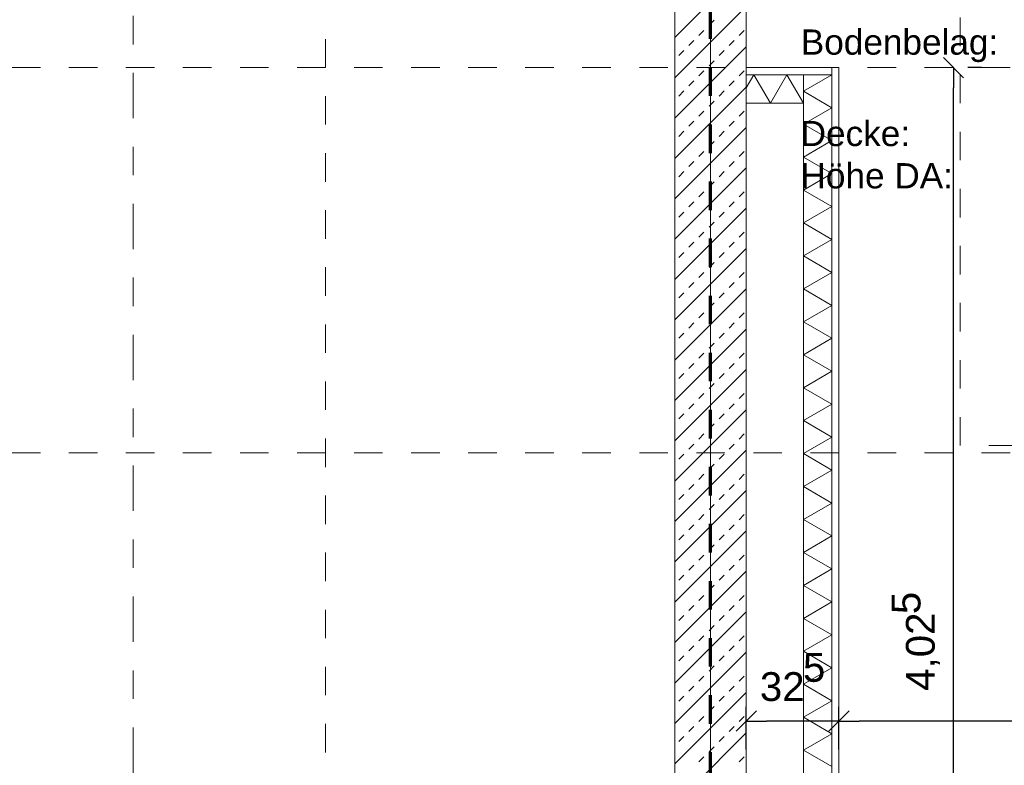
# Model space of a CAD drawing. Header units: metres. Extents: x -45.2 to 14.3, y -31.8 to 10.2.
# Tile 122 of 152: x -15.9 to -12.5, y -3.8 to -1.2. Entities that reach past the tile are written whole.
import ezdxf

# ---------------------------------------------------------------- set-up
doc = ezdxf.new("R2010")
doc.units = ezdxf.units.M
doc.header["$LTSCALE"] = 0.05
for name, pattern in [('Achsen 01', [5.291531, 3.175, -1.058062, 0.352704, -0.705764]), ('gestrichelt - 01', [2, 1, -1]), ('Raster 01', [2, 1, -1])]:
    doc.linetypes.add(name, pattern=pattern)
doc.layers.get('0').update_dxf_attribs({"lineweight": 25})
for name, color, linetype, lineweight in [('013_Beton und Stahlbetonarbeiten-340 Innenwände', 7, 'Continuous', 18), ('039_Trockenbauarbeiten-340 Gipskarton', 7, 'Continuous', 9), ('AV1-Brandschutzkonzept-Brandschutzkonzept', 7, 'Continuous', 5), ('AV1-Einrichtung Bemaßung', 7, 'Continuous', 9), ('AV1-Schnitt Achsen', 7, 'Achsen 01', 18), ('AV1-Stempel-Raumstempel', 7, 'Continuous', 9)]:
    doc.layers.add(name, color=color, linetype=linetype, lineweight=lineweight)
for name, color, linetype, lineweight, true_color in [('039_Trockenbauarbeiten-340 Dämmung', 7, 'Continuous', 9, 0xc0c0c0), ('AV1-Bewegungsfläche', 7, 'gestrichelt - 01', 9, 0xd9d9d9), ('AV1-Raster', 7, 'Raster 01', 9, 0xa6a6a6)]:
    doc.layers.add(name, color=color, linetype=linetype, lineweight=lineweight, true_color=true_color)
doc.styles.add('Arial', font='arial.ttf')

msp = doc.modelspace()

# ---------------------------------------------------------------- linework, layer by layer
at = {"color": 0, "linetype": 'Continuous', "lineweight": 15}
for p, q in [((-12.684, -1.3146), (-12.6133, -1.3854)), ((-13.4104, -3.6754), (-13.3396, -3.6046)), ((-13.0146, -3.6046), (-13.0854, -3.6754)), ((-13.0854, -3.6754), (-13.0146, -3.6046))]:
    msp.add_line(p, q, dxfattribs=at)
at = {"color": 0, "linetype": 'ByBlock', "lineweight": -2}
for p, q in [((-12.6487, -1.35), (-12.6487, -1.4207)), ((-13.375, -3.64), (-13.3043, -3.64)), ((-13.05, -3.64), (-13.1207, -3.64)), ((-13.05, -3.64), (-12.9793, -3.64))]:
    msp.add_line(p, q, dxfattribs=at)
at = {"layer": '013_Beton und Stahlbetonarbeiten-340 Innenwände', "color": 251, "linetype": 'Continuous', "lineweight": 13, "true_color": 0x4c4c4c}
for p, q in [((-13.375, -0.9941), (-13.625, -1.2441)), ((-13.375, -1.1355), (-13.625, -1.3855)), ((-13.5057, -1.2021), (-13.4881, -1.1844)), ((-13.5411, -1.2374), (-13.5234, -1.2198)), ((-13.3997, -1.2374), (-13.382, -1.2198)), ((-13.375, -1.277), (-13.625, -1.527)), ((-13.5765, -1.2728), (-13.5588, -1.2551)), ((-13.435, -1.2728), (-13.4174, -1.2551)), ((-13.6118, -1.3081), (-13.5941, -1.2905)), ((-13.4704, -1.3081), (-13.4527, -1.2905)), ((-13.5057, -1.3435), (-13.4881, -1.3258)), ((-13.5411, -1.3789), (-13.5234, -1.3612)), ((-13.3997, -1.3789), (-13.382, -1.3612)), ((-13.5765, -1.4142), (-13.5588, -1.3965)), ((-13.435, -1.4142), (-13.4174, -1.3965)), ((-13.375, -1.4184), (-13.625, -1.6684)), ((-13.6118, -1.4496), (-13.5941, -1.4319)), ((-13.4704, -1.4496), (-13.4527, -1.4319)), ((-13.5057, -1.4849), (-13.4881, -1.4672)), ((-13.5411, -1.5203), (-13.5234, -1.5026)), ((-13.3997, -1.5203), (-13.382, -1.5026)), ((-13.5765, -1.5556), (-13.5588, -1.538)), ((-13.435, -1.5556), (-13.4174, -1.538)), ((-13.375, -1.5598), (-13.625, -1.8098)), ((-13.6118, -1.591), (-13.5941, -1.5733)), ((-13.4704, -1.591), (-13.4527, -1.5733)), ((-13.5057, -1.6263), (-13.4881, -1.6087)), ((-13.5411, -1.6617), (-13.5234, -1.644)), ((-13.3997, -1.6617), (-13.382, -1.644)), ((-13.5765, -1.6971), (-13.5588, -1.6794)), ((-13.435, -1.6971), (-13.4174, -1.6794)), ((-13.375, -1.7012), (-13.625, -1.9512)), ((-13.6118, -1.7324), (-13.5941, -1.7147)), ((-13.4704, -1.7324), (-13.4527, -1.7147)), ((-13.5057, -1.7678), (-13.4881, -1.7501)), ((-13.5411, -1.8031), (-13.5234, -1.7854)), ((-13.3997, -1.8031), (-13.382, -1.7854)), ((-13.5765, -1.8385), (-13.5588, -1.8208)), ((-13.435, -1.8385), (-13.4174, -1.8208)), ((-13.375, -1.8426), (-13.625, -2.0926)), ((-13.6118, -1.8738), (-13.5941, -1.8562)), ((-13.4704, -1.8738), (-13.4527, -1.8562)), ((-13.5057, -1.9092), (-13.4881, -1.8915)), ((-13.5411, -1.9445), (-13.5234, -1.9269)), ((-13.3997, -1.9445), (-13.382, -1.9269)), ((-13.5765, -1.9799), (-13.5588, -1.9622)), ((-13.435, -1.9799), (-13.4174, -1.9622)), ((-13.375, -1.9841), (-13.625, -2.2341)), ((-13.6118, -2.0153), (-13.5941, -1.9976)), ((-13.4704, -2.0153), (-13.4527, -1.9976)), ((-13.5057, -2.0506), (-13.4881, -2.0329)), ((-13.5411, -2.086), (-13.5234, -2.0683)), ((-13.3997, -2.086), (-13.382, -2.0683)), ((-13.5765, -2.1213), (-13.5588, -2.1036)), ((-13.435, -2.1213), (-13.4174, -2.1036)), ((-13.375, -2.1255), (-13.625, -2.3755)), ((-13.6118, -2.1567), (-13.5941, -2.139)), ((-13.4704, -2.1567), (-13.4527, -2.139)), ((-13.5057, -2.192), (-13.4881, -2.1744)), ((-13.5411, -2.2274), (-13.5234, -2.2097)), ((-13.3997, -2.2274), (-13.382, -2.2097)), ((-13.375, -2.2669), (-13.625, -2.5169)), ((-13.5765, -2.2627), (-13.5588, -2.2451)), ((-13.435, -2.2627), (-13.4174, -2.2451)), ((-13.6118, -2.2981), (-13.5941, -2.2804)), ((-13.4704, -2.2981), (-13.4527, -2.2804)), ((-13.5057, -2.3335), (-13.4881, -2.3158)), ((-13.5411, -2.3688), (-13.5234, -2.3511)), ((-13.3997, -2.3688), (-13.382, -2.3511)), ((-13.375, -2.4083), (-13.625, -2.6583)), ((-13.5765, -2.4042), (-13.5588, -2.3865)), ((-13.435, -2.4042), (-13.4174, -2.3865)), ((-13.6118, -2.4395), (-13.5941, -2.4218)), ((-13.4704, -2.4395), (-13.4527, -2.4218)), ((-13.5057, -2.4749), (-13.4881, -2.4572)), ((-13.5411, -2.5102), (-13.5234, -2.4926)), ((-13.3997, -2.5102), (-13.382, -2.4926)), ((-13.375, -2.5498), (-13.625, -2.7998)), ((-13.5765, -2.5456), (-13.5588, -2.5279)), ((-13.435, -2.5456), (-13.4174, -2.5279)), ((-13.6118, -2.5809), (-13.5941, -2.5633)), ((-13.4704, -2.5809), (-13.4527, -2.5633)), ((-13.5057, -2.6163), (-13.4881, -2.5986)), ((-13.5411, -2.6517), (-13.5234, -2.634)), ((-13.3997, -2.6517), (-13.382, -2.634)), ((-13.375, -2.6912), (-13.625, -2.9412)), ((-13.5765, -2.687), (-13.5588, -2.6693)), ((-13.435, -2.687), (-13.4174, -2.6693)), ((-13.6118, -2.7224), (-13.5941, -2.7047)), ((-13.4704, -2.7224), (-13.4527, -2.7047)), ((-13.5057, -2.7577), (-13.4881, -2.74)), ((-13.5411, -2.7931), (-13.5234, -2.7754)), ((-13.3997, -2.7931), (-13.382, -2.7754)), ((-13.5765, -2.8284), (-13.5588, -2.8107)), ((-13.435, -2.8284), (-13.4174, -2.8107)), ((-13.375, -2.8326), (-13.625, -3.0826)), ((-13.6118, -2.8638), (-13.5941, -2.8461)), ((-13.4704, -2.8638), (-13.4527, -2.8461)), ((-13.5057, -2.8991), (-13.4881, -2.8815)), ((-13.5411, -2.9345), (-13.5234, -2.9168)), ((-13.3997, -2.9345), (-13.382, -2.9168)), ((-13.5765, -2.9698), (-13.5588, -2.9522)), ((-13.435, -2.9698), (-13.4174, -2.9522)), ((-13.375, -2.974), (-13.625, -3.224)), ((-13.6118, -3.0052), (-13.5941, -2.9875)), ((-13.4704, -3.0052), (-13.4527, -2.9875)), ((-13.5057, -3.0406), (-13.4881, -3.0229)), ((-13.5411, -3.0759), (-13.5234, -3.0582)), ((-13.3997, -3.0759), (-13.382, -3.0582)), ((-13.5765, -3.1113), (-13.5588, -3.0936)), ((-13.435, -3.1113), (-13.4174, -3.0936)), ((-13.375, -3.1154), (-13.625, -3.3654)), ((-13.6118, -3.1466), (-13.5941, -3.1289)), ((-13.4704, -3.1466), (-13.4527, -3.1289)), ((-13.5057, -3.182), (-13.4881, -3.1643)), ((-13.5411, -3.2173), (-13.5234, -3.1997)), ((-13.3997, -3.2173), (-13.382, -3.1997)), ((-13.5765, -3.2527), (-13.5588, -3.235)), ((-13.435, -3.2527), (-13.4174, -3.235)), ((-13.375, -3.2569), (-13.625, -3.5069)), ((-13.6118, -3.288), (-13.5941, -3.2704)), ((-13.4704, -3.288), (-13.4527, -3.2704)), ((-13.5057, -3.3234), (-13.4881, -3.3057)), ((-13.5411, -3.3588), (-13.5234, -3.3411)), ((-13.3997, -3.3588), (-13.382, -3.3411)), ((-13.5765, -3.3941), (-13.5588, -3.3764)), ((-13.435, -3.3941), (-13.4174, -3.3764)), ((-13.375, -3.3983), (-13.625, -3.6483)), ((-13.6118, -3.4295), (-13.5941, -3.4118)), ((-13.4704, -3.4295), (-13.4527, -3.4118)), ((-13.5057, -3.4648), (-13.4881, -3.4471)), ((-13.5411, -3.5002), (-13.5234, -3.4825)), ((-13.3997, -3.5002), (-13.382, -3.4825)), ((-13.5765, -3.5355), (-13.5588, -3.5179)), ((-13.435, -3.5355), (-13.4174, -3.5179)), ((-13.375, -3.5397), (-13.625, -3.7897)), ((-13.6118, -3.5709), (-13.5941, -3.5532)), ((-13.4704, -3.5709), (-13.4527, -3.5532)), ((-13.5057, -3.6062), (-13.4881, -3.5886)), ((-13.5411, -3.6416), (-13.5234, -3.6239)), ((-13.3997, -3.6416), (-13.382, -3.6239)), ((-13.375, -3.6811), (-13.625, -3.9311)), ((-13.5765, -3.677), (-13.5588, -3.6593)), ((-13.435, -3.677), (-13.4174, -3.6593)), ((-13.6118, -3.7123), (-13.5941, -3.6946)), ((-13.4704, -3.7123), (-13.4527, -3.6946)), ((-13.5057, -3.7477), (-13.4881, -3.73)), ((-13.5411, -3.783), (-13.5234, -3.7653)), ((-13.3997, -3.783), (-13.382, -3.7653))]:
    msp.add_line(p, q, dxfattribs=at)
at = {"layer": '013_Beton und Stahlbetonarbeiten-340 Innenwände'}
msp.add_lwpolyline([(-13.625, -5.525), (-13.625, -0.125), (-13.375, -0.125), (-13.375, -5.525)], close=True, dxfattribs=at)
at = {"layer": '039_Trockenbauarbeiten-340 Dämmung'}
for points in [[(-13.175, -1.475), (-13.2327, -1.375), (-13.2905, -1.475), (-13.3482, -1.375), (-13.375, -1.4214)], [(-13.075, -1.375), (-13.175, -1.4327), (-13.075, -1.4905), (-13.175, -1.5482), (-13.075, -1.6059), (-13.175, -1.6637), (-13.075, -1.7214), (-13.175, -1.7791), (-13.075, -1.8369), (-13.175, -1.8946), (-13.075, -1.9524), (-13.175, -2.0101), (-13.075, -2.0678), (-13.175, -2.1256), (-13.075, -2.1833), (-13.175, -2.241), (-13.075, -2.2988), (-13.175, -2.3565), (-13.075, -2.4142), (-13.175, -2.472), (-13.075, -2.5297), (-13.175, -2.5874), (-13.075, -2.6452), (-13.175, -2.7029), (-13.075, -2.7606), (-13.175, -2.8184), (-13.075, -2.8761), (-13.175, -2.9338), (-13.075, -2.9916), (-13.175, -3.0493), (-13.075, -3.1071), (-13.175, -3.1648), (-13.075, -3.2225), (-13.175, -3.2803), (-13.075, -3.338), (-13.175, -3.3957), (-13.075, -3.4535), (-13.175, -3.5112), (-13.075, -3.5689), (-13.175, -3.6267), (-13.075, -3.6844), (-13.175, -3.7421), (-13.075, -3.7999)]]:
    msp.add_lwpolyline(points, dxfattribs=at)
for points in [[(-13.375, -1.475), (-13.175, -1.475), (-13.175, -1.375), (-13.375, -1.375)], [(-13.075, -5.375), (-13.075, -1.375), (-13.175, -1.375), (-13.175, -5.375)]]:
    msp.add_lwpolyline(points, close=True, dxfattribs=at)
at = {"layer": '039_Trockenbauarbeiten-340 Gipskarton'}
for points in [[(-13.075, -1.35), (-13.375, -1.35), (-13.375, -1.375), (-13.075, -1.375)], [(-13.075, -1.35), (-13.075, -5.375), (-13.05, -5.375), (-13.05, -1.35)]]:
    msp.add_lwpolyline(points, close=True, dxfattribs=at)
at = {"layer": 'AV1-Bewegungsfläche'}
msp.add_lwpolyline([(-11.625, -0.875), (-11.625, -2.675), (-12.625, -2.675), (-12.625, -0.875)], close=True, dxfattribs=at)
at = {"layer": 'AV1-Brandschutzkonzept-Brandschutzkonzept', "color": 14, "linetype": 'gestrichelt - 01', "lineweight": 70, "true_color": 0xaa0000}
msp.add_line((-13.5, -5.4494), (-13.5, 0.125), dxfattribs=at)
at = {"layer": 'AV1-Einrichtung Bemaßung', "color": 0, "lineweight": -2}
for p, q in [((-12.55, -1.35), (-12.5987, -1.35)), ((-12.6487, -5.3043), (-12.6487, -1.4207)), ((-13.375, -3.74), (-13.375, -3.59)), ((-13.05, -3.74), (-13.05, -3.59)), ((-13.05, -3.74), (-13.05, -3.59)), ((-13.1207, -3.64), (-13.3043, -3.64)), ((-8.2457, -3.64), (-12.9793, -3.64))]:
    msp.add_line(p, q, dxfattribs=at)
at = {"layer": 'AV1-Raster'}
for p, q in [((-14.85, -22.95), (-14.85, 1.35)), ((-13.5, -22.95), (-13.5, 1.35)), ((1.35, -1.35), (-40.5, -1.35)), ((1.35, -2.7), (-40.5, -2.7))]:
    msp.add_line(p, q, dxfattribs=at)
at = {"layer": 'AV1-Schnitt Achsen'}
msp.add_line((-15.525, -26.3), (-15.525, 4.7), dxfattribs=at)
at = {"layer": 'Defpoints', "color": 0, "lineweight": 0}
for p, q in [((-13.05, -1.35), (-13.05, -1.35)), ((-12.6487, -1.35), (-12.6487, -1.35)), ((-13.375, -3.64), (-13.375, -3.64)), ((-13.05, -3.64), (-13.05, -3.64))]:
    msp.add_line(p, q, dxfattribs=at)

# ---------------------------------------------------------------- texts
at = {"layer": 'AV1-Einrichtung Bemaßung', "color": 0, "attachment_point": 7, "rotation": 90, "style": 'Arial'}
for s, insert, char_height in [('5', (-12.7629, -3.2655), 0.1009), ('4,02', (-12.6956, -3.534), 0.10087)]:
    msp.add_mtext(s, dxfattribs=dict(at, insert=insert, char_height=char_height))
at = {"layer": 'AV1-Einrichtung Bemaßung', "color": 0, "attachment_point": 7, "style": 'Arial'}
for s, insert, char_height in [('5', (-13.1764, -3.504), 0.1009), ('32', (-13.3273, -3.5712), 0.10087)]:
    msp.add_mtext(s, dxfattribs=dict(at, insert=insert, char_height=char_height))
at = {"layer": 'AV1-Stempel-Raumstempel', "attachment_point": 7, "style": 'Arial'}
for s, insert, char_height in [('Bodenbelag:', (-13.184, -1.3313), 0.088263), ('Decke:', (-13.1845, -1.6264), 0.08826), ('Höhe DA:', (-13.1849, -1.7745), 0.08826)]:
    msp.add_mtext(s, dxfattribs=dict(at, insert=insert, char_height=char_height))

doc.saveas('drawing.dxf')
